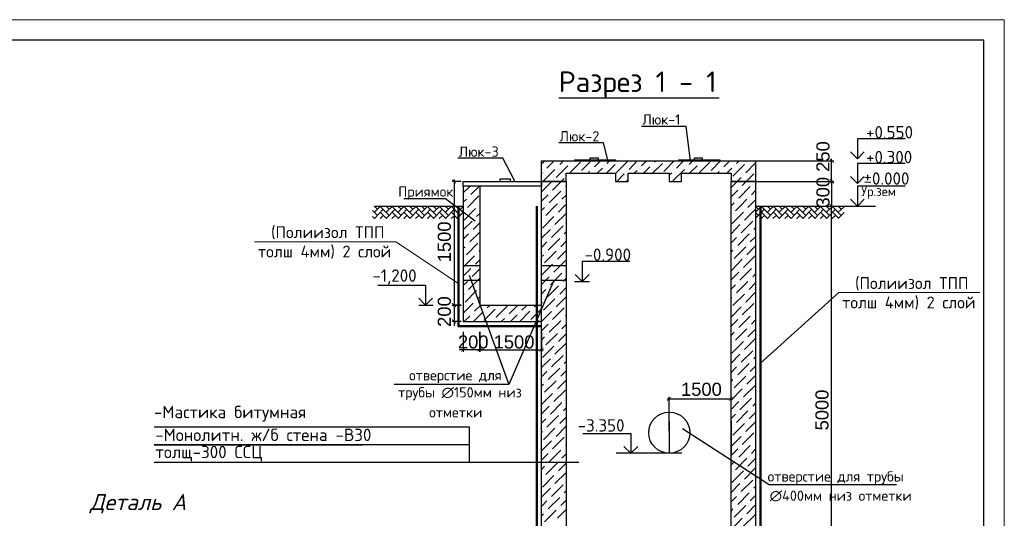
# Model space of a CAD drawing. Header units: millimetres. Extents: x -2765404 to 11272, y -239948 to 1313256.
# Tile 69 of 85: x -103451 to -79543, y -66737 to -54631. Entities that reach past the tile are written whole.
import ezdxf

# ---------------------------------------------------------------- set-up
doc = ezdxf.new("R2010")
doc.units = ezdxf.units.MM
for name, color, linetype in [('PDF _0', 7, 'Continuous'), ('PDF _PDF _0', 7, 'Continuous'), ('PDF _pipy', 7, 'Continuous'), ('PDF _SHTAMP', 7, 'Continuous'), ('PDF _все', 7, 'Continuous'), ('PDF _размер', 7, 'Continuous'), ('PDF _Текст', 7, 'Continuous'), ('PDF _ЭМ', 7, 'Continuous')]:
    doc.layers.add(name, color=color, linetype=linetype)
doc.styles.add('PDF Arial', font='arial.ttf')
doc.styles.add('PDF ISOCPEUR', font='isocpeur.ttf')
doc.styles.add('PDF ISOCPEUR Italic', font='isocpeui.ttf')

msp = doc.modelspace()

# ---------------------------------------------------------------- linework, layer by layer
at = {"layer": 'PDF _0', "lineweight": 25}
for points in [[(-90362.5, -56523.9), (-87914.7, -56523.9), (-86466.1, -56523.9)], [(-85581.7, -58058.5), (-83683.7, -58058.5)], [(-83736.2, -58608.3), (-83736.2, -58010.7)], [(-85619.9, -58560.5), (-83683.7, -58560.5)], [(-84204.8, -59158.1), (-83683.7, -59158.1)], [(-83736.2, -69207.5), (-83736.2, -59110.3)], [(-89874.9, -65382.8), (-92528.3, -65382.8), (-92528.3, -64517.5)], [(-92528.3, -65382.8), (-100182.5, -65382.8)]]:
    msp.add_lwpolyline(points, dxfattribs=at)
at = {"layer": 'PDF _0', "lineweight": 30}
for points in [[(-90783.3, -58560.5), (-90783.3, -58058.5), (-85581.7, -58058.5), (-85581.7, -58560.5)], [(-90783.3, -69159.7), (-90783.3, -58560.5), (-90180.9, -58560.5), (-90180.9, -68858.5)], [(-90180.9, -58560.5), (-90180.9, -58359.7), (-88980.9, -58359.7), (-88980.9, -58560.5), (-88679.7, -58560.5), (-88679.7, -58359.7), (-87680.5, -58359.7), (-87680.5, -58560.5), (-87379.3, -58560.5), (-87379.3, -58359.7), (-86179.3, -58359.7), (-86179.3, -58560.5)], [(-86179.3, -68858.5), (-86179.3, -58560.5), (-85581.7, -58560.5), (-85581.7, -69159.7)]]:
    msp.add_lwpolyline(points, dxfattribs=at)
at = {"layer": 'PDF _0', "color": 1, "lineweight": 30}
for points in [[(-89980.1, -58034.6), (-89980.1, -58058.5)], [(-87451, -58034.6), (-87451, -58058.5)]]:
    msp.add_lwpolyline(points, dxfattribs=at)
for points in [[(-88980.9, -58058.5), (-88980.9, -58034.6)], [(-86447, -58058.5), (-86447, -58034.6)]]:
    msp.add_lwpolyline(points, close=True, dxfattribs=at)
at = {"layer": 'PDF _0', "transparency": 33554559}
for points in [[(-83678.9, -58101.5), (-83788.8, -58015.5), (-83779.3, -58005.9)], [(-83688.4, -58115.9), (-83678.9, -58101.5), (-83788.8, -58015.5)], [(-92848.6, -58603.5), (-92958.6, -58512.7), (-92949, -58503.1)], [(-92858.2, -58613.1), (-92848.6, -58603.5), (-92958.6, -58512.7)], [(-83779.3, -58503.1), (-83788.8, -58512.7), (-83678.9, -58603.5)], [(-83678.9, -58603.5), (-83788.8, -58512.7), (-83779.3, -58503.1)], [(-83788.8, -58512.7), (-83678.9, -58603.5), (-83688.4, -58613.1)], [(-83688.4, -58613.1), (-83678.9, -58603.5), (-83788.8, -58512.7)], [(-83678.9, -59205.9), (-83788.8, -59115.1), (-83779.3, -59105.5)], [(-83779.3, -59105.5), (-83788.8, -59115.1), (-83678.9, -59205.9)], [(-83688.4, -59215.5), (-83678.9, -59205.9), (-83788.8, -59115.1)], [(-83788.8, -59115.1), (-83678.9, -59205.9), (-83688.4, -59215.5)], [(-92949, -61505.5), (-92958.6, -61515.1), (-92848.6, -61605.9)], [(-92949, -61505.5), (-92958.6, -61515.1), (-92848.6, -61605.9)], [(-92958.6, -61515.1), (-92848.6, -61605.9), (-92858.2, -61615.5)], [(-92958.6, -61515.1), (-92848.6, -61605.9), (-92858.2, -61615.5)], [(-92848.6, -62002.7), (-92958.6, -61911.9), (-92949, -61902.3)], [(-92858.2, -62012.3), (-92848.6, -62002.7), (-92958.6, -61911.9)], [(-92738.6, -62686.4), (-92724.3, -62696), (-92638.2, -62586)], [(-92724.3, -62696), (-92638.2, -62586), (-92623.9, -62595.6)], [(-92236.6, -62586), (-92327.5, -62696), (-92337, -62686.4)], [(-92236.6, -62586), (-92327.5, -62696), (-92337, -62686.4)], [(-92227.1, -62595.6), (-92236.6, -62586), (-92327.5, -62696)], [(-92227.1, -62595.6), (-92236.6, -62586), (-92327.5, -62696)], [(-90835.8, -62686.4), (-90826.3, -62696), (-90735.4, -62586)], [(-90826.3, -62696), (-90735.4, -62586), (-90725.9, -62595.6)], [(-87637.4, -63786), (-87723.5, -63896), (-87737.8, -63886.4)], [(-87627.9, -63795.6), (-87637.4, -63786), (-87723.5, -63896)], [(-86236.6, -63886.4), (-86227.1, -63896), (-86136.2, -63786)], [(-86227.1, -63896), (-86136.2, -63786), (-86126.7, -63795.6)]]:
    msp.add_solid(points, dxfattribs=at)
at = {"layer": 'PDF _PDF _0', "color": 4, "lineweight": 50}
for points in [[(-92796, -59158.1), (-92796, -62074.5), (-90783.3, -62074.5)], [(-91495.6, -69757.3), (-91495.6, -69045), (-90893.2, -69045), (-90893.2, -59158.1)], [(-84869.3, -69757.3), (-84869.3, -69045), (-85466.9, -69045), (-85466.9, -59158.1)]]:
    msp.add_lwpolyline(points, dxfattribs=at)
at = {"layer": 'PDF _PDF _0', "color": 1, "lineweight": 18}
for points in [[(-97749, -60023.5), (-94316.3, -60023.5)], [(-83564.1, -61252.1), (-80136.2, -61252.1)]]:
    msp.add_lwpolyline(points, dxfattribs=at)
at = {"layer": 'PDF _PDF _0', "color": 1, "lineweight": 9}
for points in [[(-92796, -61037), (-94316.3, -60023.5)], [(-85466.9, -62968.5), (-83564.1, -61252.1)]]:
    msp.add_lwpolyline(points, dxfattribs=at)
at = {"layer": 'PDF _pipy', "lineweight": 25}
for points in [[(-87159.4, -58058.5), (-87264.5, -57221.9), (-88349.8, -57221.9)], [(-89172.1, -58034.6), (-89277.3, -57623.5), (-90362.5, -57623.5)], [(-91428.7, -58550.9), (-91720.3, -57996.4), (-92810.3, -57996.4)]]:
    msp.add_lwpolyline(points, dxfattribs=at)
at = {"layer": 'PDF _SHTAMP', "lineweight": 25}
for points in [[(-81948.2, -57523.1), (-83109.9, -57523.1), (-83109.9, -58005.9), (-83277.3, -57838.6)], [(-83109.9, -58005.9), (-82942.6, -57838.6)], [(-81948.2, -58125.4), (-83109.9, -58125.4), (-83109.9, -58608.3), (-83277.3, -58441)], [(-83109.9, -58608.3), (-82942.6, -58441)], [(-81948.2, -58675.2), (-83109.9, -58675.2), (-83109.9, -59158.1), (-83277.3, -58990.8)], [(-83109.9, -59158.1), (-82942.6, -58990.8)], [(-94765.7, -59382.8), (-94885.2, -59263.3)], [(-94765.7, -59234.6), (-94842.2, -59158.1)], [(-94837.4, -59162.9), (-94832.7, -59158.1)], [(-94837.4, -59306.3), (-94689.2, -59158.1)], [(-94837.4, -59454.5), (-94622.3, -59234.6)], [(-94478.9, -59382.8), (-94694, -59162.9)], [(-94478.9, -59234.6), (-94555.4, -59158.1)], [(-94550.6, -59162.9), (-94545.8, -59158.1)], [(-94550.6, -59306.3), (-94402.4, -59158.1)], [(-94550.6, -59454.5), (-94335.4, -59234.6)], [(-94192, -59382.8), (-94407.2, -59162.9)], [(-94192, -59234.6), (-94268.5, -59158.1)], [(-94263.7, -59162.9), (-94259, -59158.1)], [(-94263.7, -59306.3), (-94115.5, -59158.1)], [(-94263.7, -59454.5), (-94048.6, -59234.6)], [(-93905.2, -59382.8), (-94120.3, -59162.9)], [(-93905.2, -59234.6), (-93981.7, -59158.1)], [(-93976.9, -59162.9), (-93967.3, -59158.1)], [(-93976.9, -59306.3), (-93823.9, -59158.1)], [(-93976.9, -59454.5), (-93761.7, -59234.6)], [(-93618.3, -59382.8), (-93833.5, -59162.9)], [(-93618.3, -59234.6), (-93694.8, -59158.1)], [(-93690, -59162.9), (-93680.5, -59158.1)], [(-93690, -59306.3), (-93537, -59158.1)], [(-93690, -59454.5), (-93474.9, -59234.6)], [(-93326.7, -59382.8), (-93546.6, -59162.9)], [(-93326.7, -59234.6), (-93408, -59158.1)], [(-93403.2, -59162.9), (-93393.6, -59158.1)], [(-93403.2, -59306.3), (-93250.2, -59158.1)], [(-93403.2, -59454.5), (-93183.3, -59234.6)], [(-93039.8, -59382.8), (-93255, -59162.9)], [(-93039.8, -59234.6), (-93121.1, -59158.1)], [(-93111.5, -59162.9), (-93106.8, -59158.1)], [(-93111.5, -59306.3), (-92963.3, -59158.1)], [(-93111.5, -59454.5), (-92896.4, -59234.6)], [(-92753, -59382.8), (-92968.1, -59162.9)], [(-92753, -59234.6), (-92834.3, -59158.1)], [(-92824.7, -59162.9), (-92819.9, -59158.1)], [(-92824.7, -59306.3), (-92690.8, -59172.5)], [(-85581.7, -59158.1), (-82674.9, -59158.1)], [(-85581.7, -59162.9), (-85576.9, -59158.1)], [(-85581.7, -59306.3), (-85433.5, -59158.1)], [(-85509.9, -59234.6), (-85581.7, -59167.7)], [(-85581.7, -59449.7), (-85366.5, -59234.6)], [(-85223.1, -59382.8), (-85438.2, -59162.9)], [(-85223.1, -59234.6), (-85299.6, -59158.1)], [(-85294.8, -59162.9), (-85290, -59158.1)], [(-85294.8, -59306.3), (-85146.6, -59158.1)], [(-85294.8, -59454.5), (-85079.7, -59234.6)], [(-84936.2, -59382.8), (-85151.4, -59162.9)], [(-84936.2, -59234.6), (-85012.7, -59158.1)], [(-85008, -59162.9), (-85003.2, -59158.1)], [(-85008, -59306.3), (-84859.7, -59158.1)], [(-85008, -59454.5), (-84792.8, -59234.6)], [(-84649.4, -59382.8), (-84864.5, -59162.9)], [(-84649.4, -59234.6), (-84725.9, -59158.1)], [(-84721.1, -59162.9), (-84716.3, -59158.1)], [(-84721.1, -59306.3), (-84572.9, -59158.1)], [(-84721.1, -59454.5), (-84506, -59234.6)], [(-84362.5, -59382.8), (-84577.7, -59162.9)], [(-84362.5, -59234.6), (-84439, -59158.1)], [(-84434.3, -59162.9), (-84429.5, -59158.1)], [(-84434.3, -59306.3), (-84286, -59158.1)], [(-84434.3, -59454.5), (-84219.1, -59234.6)], [(-84075.7, -59382.8), (-84290.8, -59162.9)], [(-84075.7, -59234.6), (-84152.2, -59158.1)], [(-84147.4, -59162.9), (-84142.6, -59158.1)], [(-84147.4, -59306.3), (-83994.4, -59158.1)], [(-84147.4, -59454.5), (-83932.3, -59234.6)], [(-83788.8, -59382.8), (-84004, -59162.9)], [(-83788.8, -59234.6), (-83865.3, -59158.1)], [(-83860.5, -59162.9), (-83851, -59158.1)], [(-83860.5, -59306.3), (-83707.6, -59158.1)], [(-83860.5, -59454.5), (-83645.4, -59234.6)], [(-83502, -59382.8), (-83717.1, -59162.9)], [(-83502, -59234.6), (-83578.5, -59158.1)], [(-83573.7, -59162.9), (-83564.1, -59158.1)], [(-83573.7, -59306.3), (-83435, -59172.5)], [(-94832.7, -59459.3), (-94885.2, -59406.7)], [(-94698.8, -59459.3), (-94622.3, -59382.8)], [(-94545.8, -59459.3), (-94694, -59306.3)], [(-94689.2, -59459.3), (-94694, -59454.5)], [(-94411.9, -59459.3), (-94335.4, -59382.8)], [(-94254.2, -59459.3), (-94407.2, -59306.3)], [(-94397.6, -59459.3), (-94407.2, -59454.5)], [(-94125.1, -59459.3), (-94048.6, -59382.8)], [(-93967.3, -59459.3), (-94120.3, -59306.3)], [(-94110.7, -59459.3), (-94120.3, -59454.5)], [(-93838.2, -59459.3), (-93761.7, -59382.8)], [(-93680.5, -59459.3), (-93833.5, -59306.3)], [(-93823.9, -59459.3), (-93833.5, -59454.5)], [(-93551.4, -59459.3), (-93474.9, -59382.8)], [(-93393.6, -59459.3), (-93546.6, -59306.3)], [(-93537, -59459.3), (-93546.6, -59454.5)], [(-93264.5, -59459.3), (-93183.3, -59382.8)], [(-93106.8, -59459.3), (-93255, -59306.3)], [(-93250.2, -59459.3), (-93255, -59454.5)], [(-92977.7, -59459.3), (-92896.4, -59382.8)], [(-92819.9, -59459.3), (-92968.1, -59306.3)], [(-92963.3, -59459.3), (-92968.1, -59454.5)], [(-92824.7, -59454.5), (-92690.8, -59315.9)], [(-85509.9, -59382.8), (-85581.7, -59311.1)], [(-85576.9, -59459.3), (-85581.7, -59454.5)], [(-85447.8, -59459.3), (-85366.5, -59382.8)], [(-85290, -59459.3), (-85438.2, -59306.3)], [(-85433.5, -59459.3), (-85438.2, -59454.5)], [(-85160.9, -59459.3), (-85079.7, -59382.8)], [(-85003.2, -59459.3), (-85151.4, -59306.3)], [(-85146.6, -59459.3), (-85151.4, -59454.5)], [(-84869.3, -59459.3), (-84792.8, -59382.8)], [(-84716.3, -59459.3), (-84864.5, -59306.3)], [(-84859.7, -59459.3), (-84864.5, -59454.5)], [(-84582.5, -59459.3), (-84506, -59382.8)], [(-84429.5, -59459.3), (-84577.7, -59306.3)], [(-84572.9, -59459.3), (-84577.7, -59454.5)], [(-84295.6, -59459.3), (-84219.1, -59382.8)], [(-84137.8, -59459.3), (-84290.8, -59306.3)], [(-84281.3, -59459.3), (-84290.8, -59454.5)], [(-84008.8, -59459.3), (-83932.3, -59382.8)], [(-83851, -59459.3), (-84004, -59306.3)], [(-83994.4, -59459.3), (-84004, -59454.5)], [(-83721.9, -59459.3), (-83645.4, -59382.8)], [(-83564.1, -59459.3), (-83717.1, -59306.3)], [(-83707.6, -59459.3), (-83717.1, -59454.5)], [(-83573.7, -59454.5), (-83435, -59315.9)], [(-88631.9, -60501.5), (-89793.6, -60501.5), (-89793.6, -60984.4), (-89626.3, -60817.1)], [(-89793.6, -60984.4), (-89960.9, -60817.1)], [(-94756.2, -61080), (-93594.4, -61080), (-93594.4, -61562.9), (-93427.1, -61395.6)], [(-93594.4, -61562.9), (-93761.7, -61395.6)], [(-100182.5, -64517.5), (-92528.3, -64517.5)], [(-92528.3, -64952.5), (-100182.5, -64952.5), (-95124.3, -64952.5)]]:
    msp.add_lwpolyline(points, dxfattribs=at)
at = {"layer": 'PDF _SHTAMP', "lineweight": 30}
for points in [[(-85581.7, -58058.5), (-85581.7, -58560.5), (-86179.3, -58560.5)], [(-90180.9, -58560.5), (-90783.3, -58560.5), (-90180.9, -58560.5), (-90180.9, -58359.7)], [(-90180.9, -60458.5), (-90180.9, -68858.5), (-89879.7, -69159.7), (-86480.5, -69159.7), (-86179.3, -68858.5), (-86179.3, -60458.5)], [(-92279.7, -60606.7), (-92681.3, -60606.7)], [(-90180.9, -60606.7), (-90783.3, -60606.7)], [(-92279.7, -60960.5), (-92681.3, -60960.5)], [(-90180.9, -60960.5), (-90783.3, -60960.5)]]:
    msp.add_lwpolyline(points, dxfattribs=at)
at = {"layer": 'PDF _SHTAMP', "color": 1, "lineweight": 30}
msp.add_lwpolyline([(-92681.3, -58560.5), (-90783.3, -58560.5), (-90783.3, -58675.2), (-92681.3, -58675.2)], close=True, dxfattribs=at)
for points in [[(-92279.7, -60606.7), (-92681.3, -60606.7)], [(-90180.9, -60606.7), (-90783.3, -60606.7)], [(-92279.7, -60960.5), (-92681.3, -60960.5)], [(-90180.9, -60960.5), (-90783.3, -60960.5)]]:
    msp.add_lwpolyline(points, dxfattribs=at)
at = {"layer": 'PDF _SHTAMP', "color": 1, "lineweight": 25}
for points in [[(-89774.5, -64675.2), (-88612.7, -64675.2), (-88612.7, -65158.1), (-88445.4, -64990.8)], [(-88612.7, -65158.1), (-88780.1, -64990.8)], [(-87369.7, -65158.1), (-88966.5, -65158.1)]]:
    msp.add_lwpolyline(points, dxfattribs=at)
at = {"layer": 'PDF _все', "color": 1, "lineweight": 30}
for points in [[(-89980.1, -58034.6), (-88980.9, -58034.6)], [(-87451, -58034.6), (-86447, -58034.6)]]:
    msp.add_lwpolyline(points, dxfattribs=at)
at = {"layer": 'PDF _все', "lineweight": 30}
for points in [[(-89597.6, -58034.6), (-89597.6, -57982), (-89406.4, -57982), (-89406.4, -58034.6)], [(-87063.7, -58034.6), (-87063.7, -57982), (-86877.3, -57982), (-86877.3, -58034.6)], [(-91787.2, -58555.7), (-91787.2, -58493.6), (-91543.4, -58493.6), (-91543.4, -58550.9)], [(-92681.3, -58675.2), (-92681.3, -61959.7), (-90783.3, -61959.7)], [(-92279.7, -58675.2), (-92279.7, -61558.1), (-90783.3, -61558.1)]]:
    msp.add_lwpolyline(points, dxfattribs=at)
at = {"layer": 'PDF _все', "lineweight": 25}
for points in [[(-92729.1, -58560.5), (-92953.8, -58560.5)], [(-92901.2, -58507.9), (-92901.2, -61610.7)], [(-83736.2, -58507.9), (-83736.2, -59210.7)], [(-83683.7, -58560.5), (-83683.7, -58560.5)], [(-92389.6, -59526.2), (-93111.5, -58981.2), (-94125.1, -58981.2)], [(-94847, -59158.1), (-92681.3, -59158.1)], [(-83683.7, -59158.1), (-83683.7, -59158.1)], [(-89980.1, -60989.2), (-89611.9, -60989.2)], [(-93757, -61558.1), (-93412.7, -61558.1)], [(-92901.2, -61457.7), (-92901.2, -61558.1), (-92901.2, -61959.7), (-92901.2, -62060.1)], [(-92729.1, -61959.7), (-92953.8, -61959.7)], [(-92681.3, -62213.1), (-92681.3, -62691.2)], [(-90783.3, -62213.1), (-90783.3, -62691.2)], [(-92179.3, -62643.4), (-92279.7, -62643.4), (-92681.3, -62643.4), (-92781.7, -62643.4)], [(-92332.3, -62643.4), (-90730.7, -62643.4)], [(-87680.5, -64608.3), (-87680.5, -63790.8)], [(-86179.3, -64608.3), (-86179.3, -63790.8)], [(-87733.1, -63838.6), (-86131.5, -63838.6)], [(-90180.9, -64378.8), (-90180.9, -65158.1)], [(-86179.3, -64378.8), (-86179.3, -65158.1)]]:
    msp.add_lwpolyline(points, dxfattribs=at)
at = {"layer": 'PDF _все', "color": 1, "lineweight": 25}
for points in [[(-90482.1, -60960.5), (-91576.9, -63489.6), (-94359.4, -63489.6)], [(-92533.1, -60831.4), (-91576.9, -63489.6)], [(-87680.5, -64378.8), (-87680.5, -65158.1)], [(-87355.4, -64560.5), (-85251.8, -65918.3), (-82163.3, -65918.3)]]:
    msp.add_lwpolyline(points, dxfattribs=at)
at = {"layer": 'PDF _все', "lineweight": 25}
for points in [[(-92953.8, -61558.1), (-92729.1, -61558.1)], [(-92279.7, -62691.2), (-92279.7, -62213.1)]]:
    msp.add_lwpolyline(points, close=True, dxfattribs=at)
at = {"layer": 'PDF _все', "color": 1, "lineweight": 30}
msp.add_circle((-87678.1, -64658.5), 499.6, dxfattribs=at)
at = {"layer": 'PDF _размер', "lineweight": 18}
for points in [[(-90783.3, -58139.8), (-90697.2, -58058.5)], [(-90649.4, -58235.4), (-90472.5, -58058.5)], [(-90338.6, -58149.4), (-90247.8, -58058.5)], [(-90099.6, -58359.7), (-89836.6, -58092)], [(-90032.7, -58068.1), (-90023.1, -58058.5)], [(-89808, -58292.8), (-89573.7, -58058.5)], [(-89497.2, -58206.7), (-89349, -58058.5)], [(-89191.2, -58120.7), (-89129.1, -58058.5)], [(-88966.5, -58345.4), (-88684.5, -58068.1)], [(-88937.8, -58092), (-88937.8, -58092)], [(-88655.8, -58264.1), (-88455, -58058.5)], [(-88349.8, -58178), (-88230.3, -58058.5)], [(-88039, -58092), (-88005.6, -58058.5)], [(-87814.3, -58316.7), (-87556.2, -58058.5)], [(-87785.6, -58068.1), (-87785.6, -58068.1)], [(-87503.6, -58235.4), (-87331.5, -58058.5)], [(-87197.6, -58149.4), (-87106.8, -58058.5)], [(-86958.6, -58359.7), (-86690.8, -58092)], [(-86886.8, -58068.1), (-86882.1, -58058.5)], [(-86662.1, -58292.8), (-86432.7, -58058.5)], [(-86356.2, -58206.7), (-86208, -58058.5)], [(-86045.4, -58120.7), (-85983.3, -58058.5)], [(-85792, -58092), (-85792, -58092)], [(-90735.4, -58541.4), (-90453.4, -58264.1)], [(-90706.8, -58292.8), (-90706.8, -58292.8)], [(-90424.7, -58460.1), (-90142.6, -58178)], [(-90396, -58206.7), (-90396, -58206.7)], [(-90090, -58120.7), (-90090, -58120.7)], [(-89650.2, -58359.7), (-89611.9, -58316.7)], [(-89554.6, -58264.1), (-89554.6, -58264.1)], [(-89425.5, -58359.7), (-89301.2, -58235.4)], [(-89243.8, -58178), (-89243.8, -58178)], [(-89200.8, -58359.7), (-88995.2, -58149.4)], [(-88713.1, -58316.7), (-88713.1, -58316.7)], [(-88526.7, -58359.7), (-88459.7, -58292.8)], [(-88402.4, -58235.4), (-88402.4, -58235.4)], [(-88302, -58359.7), (-88153.8, -58206.7)], [(-88096.4, -58149.4), (-88096.4, -58149.4)], [(-88082.1, -58359.7), (-87843, -58120.7)], [(-87589.6, -58541.4), (-87307.6, -58264.1)], [(-87560.9, -58292.8), (-87560.9, -58292.8)], [(-87255, -58206.7), (-87255, -58206.7)], [(-87183.3, -58359.7), (-87001.6, -58178)], [(-86944.2, -58120.7), (-86944.2, -58120.7)], [(-86509.2, -58359.7), (-86466.1, -58316.7)], [(-86413.5, -58264.1), (-86413.5, -58264.1)], [(-86284.5, -58359.7), (-86160.1, -58235.4)], [(-86131.5, -58431.4), (-85849.4, -58149.4)], [(-86102.8, -58178), (-86102.8, -58178)], [(-85820.7, -58345.4), (-85581.7, -58106.3)], [(-90783.3, -58364.5), (-90759.4, -58345.4)], [(-90783.3, -58813.9), (-90534.7, -58570.1)], [(-90510.7, -58766.1), (-90228.7, -58488.8)], [(-90482.1, -58512.7), (-90482.1, -58512.7)], [(-89865.3, -58345.4), (-89865.3, -58345.4)], [(-88952.2, -58560.5), (-88770.5, -58374.1)], [(-88727.5, -58560.5), (-88679.7, -58512.7)], [(-87680.5, -58407.5), (-87618.3, -58345.4)], [(-86719.5, -58345.4), (-86719.5, -58345.4)], [(-86179.3, -58703.9), (-85935.4, -58460.1)], [(-85906.8, -58656.1), (-85624.7, -58374.1)], [(-85878.1, -58402.7), (-85878.1, -58402.7)], [(-85596, -58570.1), (-85581.7, -58555.7)], [(-92681.3, -58837.8), (-92523.5, -58680)], [(-92494.8, -58876), (-92289.2, -58675.2)], [(-90592, -59076.8), (-90309.9, -58794.8)], [(-90257.4, -58737.4), (-90257.4, -58737.4)], [(-90200, -58684.8), (-90180.9, -58665.7)], [(-86179.3, -58928.6), (-86016.7, -58766.1)], [(-85992.8, -58962.1), (-85710.7, -58684.8)], [(-85964.1, -58713.5), (-85964.1, -58713.5)], [(-85682.1, -58880.8), (-85581.7, -58780.4)], [(-85653.4, -58627.4), (-85653.4, -58627.4)], [(-92681.3, -59062.5), (-92604.8, -58990.8)], [(-92580.9, -59186.8), (-92298.8, -58904.7)], [(-92552.2, -58933.4), (-92552.2, -58933.4)], [(-90783.3, -59038.6), (-90620.7, -58880.8)], [(-90563.3, -58823.5), (-90563.3, -58823.5)], [(-90338.6, -59048.2), (-90338.6, -59048.2)], [(-90286, -58990.8), (-90180.9, -58890.4)], [(-86074.1, -59272.9), (-85959.4, -59158.1), (-85792, -58990.8)], [(-86045.4, -59019.5), (-86045.4, -59019.5)], [(-85768.1, -59186.8), (-85734.6, -59158.1), (-85581.7, -59005.1)], [(-85739.4, -58938.2), (-85739.4, -58938.2)], [(-92662.1, -59497.6), (-92384.8, -59215.5)], [(-92633.5, -59244.2), (-92633.5, -59244.2)], [(-92327.5, -59158.1), (-92327.5, -59158.1)], [(-90783.3, -59263.3), (-90706.8, -59186.8)], [(-90678.1, -59382.8), (-90453.4, -59158.1), (-90396, -59105.5)], [(-90649.4, -59134.2), (-90649.4, -59134.2)], [(-90367.3, -59301.5), (-90228.7, -59158.1), (-90180.9, -59115.1)], [(-86179.3, -59153.3), (-86102.8, -59076.8)], [(-85849.4, -59497.6), (-85581.7, -59229.8)], [(-85820.7, -59244.2), (-85820.7, -59244.2)], [(-92681.3, -59736.6), (-92466.1, -59521.5)], [(-92408.8, -59468.9), (-92408.8, -59468.9)], [(-92356.2, -59411.5), (-92279.7, -59339.8)], [(-90759.4, -59693.6), (-90482.1, -59411.5)], [(-90735.4, -59440.2), (-90735.4, -59440.2)], [(-90453.4, -59607.5), (-90180.9, -59339.8)], [(-90424.7, -59358.9), (-90424.7, -59358.9)], [(-86160.1, -59583.6), (-85878.1, -59301.5)], [(-86131.5, -59330.2), (-86131.5, -59330.2)], [(-85935.4, -59803.5), (-85653.4, -59526.2)], [(-85596, -59468.9), (-85596, -59468.9)], [(-92437.4, -59722.3), (-92279.7, -59564.5)], [(-90783.3, -59937.4), (-90563.3, -59722.3)], [(-90534.7, -59918.3), (-90257.4, -59636.2)], [(-90510.7, -59664.9), (-90510.7, -59664.9)], [(-90200, -59583.6), (-90200, -59583.6)], [(-86179.3, -59827.4), (-85964.1, -59607.5)], [(-85906.8, -59554.9), (-85906.8, -59554.9)], [(-85624.7, -59722.3), (-85581.7, -59679.2)], [(-92681.3, -59961.3), (-92552.2, -59832.2)], [(-92523.5, -60028.2), (-92279.7, -59789.2)], [(-92494.8, -59774.8), (-92494.8, -59774.8)], [(-90620.7, -60229), (-90338.6, -59947)], [(-90592, -59975.6), (-90592, -59975.6)], [(-90286, -59889.6), (-90286, -59889.6)], [(-90228.7, -59832.2), (-90180.9, -59784.4)], [(-86179.3, -60052.1), (-86045.4, -59918.3)], [(-86016.7, -60114.3), (-85739.4, -59832.2)], [(-85992.8, -59860.9), (-85992.8, -59860.9)], [(-85710.7, -60028.2), (-85581.7, -59899.2)], [(-85682.1, -59779.6), (-85682.1, -59779.6)], [(-92681.3, -60186), (-92633.5, -60143)], [(-92604.8, -60339), (-92327.5, -60056.9)], [(-92580.9, -60085.6), (-92580.9, -60085.6)], [(-92298.8, -60252.9), (-92279.7, -60233.8)], [(-90783.3, -60162.1), (-90649.4, -60028.2)], [(-90396, -60449), (-90180.9, -60233.8)], [(-90367.3, -60200.3), (-90367.3, -60200.3)], [(-90309.9, -60143), (-90180.9, -60009.1)], [(-86179.3, -60276.8), (-86131.5, -60229)], [(-86102.8, -60425), (-85820.7, -60143)], [(-86074.1, -60171.7), (-86074.1, -60171.7)], [(-85792, -60339), (-85581.7, -60123.9)], [(-85768.1, -60085.6), (-85768.1, -60085.6)], [(-92681.3, -60635.4), (-92408.8, -60367.7)], [(-92662.1, -60391.6), (-92662.1, -60391.6)], [(-92384.8, -60563.7), (-92279.7, -60458.5)], [(-92356.2, -60310.3), (-92356.2, -60310.3)], [(-90783.3, -60386.8), (-90735.4, -60339)], [(-90706.8, -60535), (-90424.7, -60252.9)], [(-90678.1, -60281.6), (-90678.1, -60281.6)], [(-90482.1, -60759.7), (-90200, -60477.6)], [(-86179.3, -60726.2), (-85906.8, -60449)], [(-86160.1, -60477.6), (-86160.1, -60477.6)], [(-85878.1, -60649.7), (-85596, -60367.7)], [(-85849.4, -60396.4), (-85849.4, -60396.4)], [(-92681.3, -60860.1), (-92494.8, -60673.7)], [(-92466.1, -60869.7), (-92279.7, -60683.2)], [(-92437.4, -60616.3), (-92437.4, -60616.3)], [(-90783.3, -60836.2), (-90510.7, -60563.7)], [(-90759.4, -60592.4), (-90759.4, -60592.4)], [(-90453.4, -60506.3), (-90453.4, -60506.3)], [(-85964.1, -60955.7), (-85682.1, -60673.7)], [(-85935.4, -60702.3), (-85935.4, -60702.3)], [(-85624.7, -60621.1), (-85624.7, -60621.1)], [(-92552.2, -61180.4), (-92279.7, -60907.9)], [(-92523.5, -60927), (-92523.5, -60927)], [(-90783.3, -61060.9), (-90592, -60874.5)], [(-90563.3, -61070.5), (-90286, -60788.4)], [(-90534.7, -60817.1), (-90534.7, -60817.1)], [(-90257.4, -60984.4), (-90180.9, -60907.9)], [(-90228.7, -60731), (-90228.7, -60731)], [(-86179.3, -60950.9), (-85992.8, -60759.7)], [(-85710.7, -60927), (-85710.7, -60927)], [(-85653.4, -60874.5), (-85581.7, -60798)], [(-92681.3, -61084.8), (-92580.9, -60984.4)], [(-92298.8, -61151.7), (-92298.8, -61151.7)], [(-90783.3, -61285.6), (-90678.1, -61180.4)], [(-90649.4, -61376.4), (-90367.3, -61094.4)], [(-90620.7, -61123.1), (-90620.7, -61123.1)], [(-90338.6, -61295.2), (-90180.9, -61132.6)], [(-90309.9, -61041.8), (-90309.9, -61041.8)], [(-86179.3, -61175.6), (-86074.1, -61070.5)], [(-86045.4, -61266.5), (-85768.1, -60984.4)], [(-86016.7, -61013.1), (-86016.7, -61013.1)], [(-85739.4, -61180.4), (-85581.7, -61022.7)], [(-92681.3, -61309.5), (-92662.1, -61290.4)], [(-92633.5, -61486.4), (-92356.2, -61209.1)], [(-92604.8, -61237.8), (-92604.8, -61237.8)], [(-92327.5, -61405.1), (-92279.7, -61357.3)], [(-90735.4, -61687.2), (-90453.4, -61405.1)], [(-90706.8, -61433.8), (-90706.8, -61433.8)], [(-90424.7, -61601.1), (-90180.9, -61357.3)], [(-90396, -61347.8), (-90396, -61347.8)], [(-86179.3, -61400.3), (-86160.1, -61376.4)], [(-86131.5, -61572.5), (-85849.4, -61295.2)], [(-86102.8, -61319.1), (-86102.8, -61319.1)], [(-85820.7, -61491.2), (-85581.7, -61247.4)], [(-85792, -61237.8), (-85792, -61237.8)], [(-92681.3, -61758.9), (-92437.4, -61515.1)], [(-92408.8, -61711.1), (-92255.8, -61558.1)], [(-92384.8, -61457.7), (-92384.8, -61457.7)], [(-92184.1, -61935.8), (-91906.8, -61658.5)], [(-92102.8, -61629.8), (-92031.1, -61558.1)], [(-91878.1, -61854.5), (-91596, -61572.5)], [(-91849.4, -61601.1), (-91849.4, -61601.1)], [(-91567.3, -61768.5), (-91357, -61558.1)], [(-91261.3, -61682.4), (-91132.3, -61558.1)], [(-91036.6, -61907.1), (-90783.3, -61653.7)], [(-91008, -61658.5), (-91008, -61658.5)], [(-90950.6, -61601.1), (-90907.6, -61558.1)], [(-90783.3, -61510.3), (-90759.4, -61491.2)], [(-90510.7, -61911.9), (-90228.7, -61629.8)], [(-90482.1, -61658.5), (-90482.1, -61658.5)], [(-86179.3, -61849.7), (-85935.4, -61601.1)], [(-85906.8, -61797.2), (-85624.7, -61519.9)], [(-85878.1, -61543.8), (-85878.1, -61543.8)], [(-92657.4, -61959.7), (-92523.5, -61825.8)], [(-92466.1, -61768.5), (-92466.1, -61768.5)], [(-92432.7, -61959.7), (-92212.7, -61739.8)], [(-92160.1, -61682.4), (-92160.1, -61682.4)], [(-91935.4, -61907.1), (-91935.4, -61907.1)], [(-91758.6, -61959.7), (-91682.1, -61883.2)], [(-91624.7, -61825.8), (-91624.7, -61825.8)], [(-91533.9, -61959.7), (-91371.3, -61797.2)], [(-91313.9, -61739.8), (-91313.9, -61739.8)], [(-91309.2, -61959.7), (-91065.3, -61711.1)], [(-90783.3, -61959.7), (-90534.7, -61715.9)], [(-90783.3, -61883.2), (-90783.3, -61883.2)], [(-90257.4, -61883.2), (-90257.4, -61883.2)], [(-90200, -61825.8), (-90180.9, -61806.7)], [(-86179.3, -62074.5), (-86016.7, -61911.9)], [(-85992.8, -62107.9), (-85710.7, -61825.8)], [(-85964.1, -61854.5), (-85964.1, -61854.5)], [(-85653.4, -61768.5), (-85653.4, -61768.5)], [(-85596, -61715.9), (-85581.7, -61696.8)], [(-90859.7, -61959.7), (-90840.6, -61935.8)], [(-90783.3, -62184.4), (-90620.7, -62021.9)], [(-90592, -62217.9), (-90309.9, -61940.6)], [(-90563.3, -61964.5), (-90563.3, -61964.5)], [(-90286, -62136.6), (-90180.9, -62031.4)], [(-86074.1, -62413.9), (-85792, -62136.6)], [(-85768.1, -62332.6), (-85581.7, -62146.2)], [(-85739.4, -62079.2), (-85739.4, -62079.2)], [(-85682.1, -62021.9), (-85581.7, -61921.5)], [(-90783.3, -62409.1), (-90706.8, -62332.6)], [(-90678.1, -62528.6), (-90396, -62246.6)], [(-90649.4, -62275.2), (-90649.4, -62275.2)], [(-90367.3, -62442.6), (-90180.9, -62256.1)], [(-90338.6, -62189.2), (-90338.6, -62189.2)], [(-86179.3, -62299.2), (-86102.8, -62217.9)], [(-86045.4, -62165.3), (-86045.4, -62165.3)], [(-85849.4, -62638.6), (-85581.7, -62370.9)], [(-85820.7, -62385.2), (-85820.7, -62385.2)], [(-90759.4, -62834.6), (-90482.1, -62557.3)], [(-90735.4, -62586), (-90735.4, -62586)], [(-90453.4, -62753.3), (-90180.9, -62480.8)], [(-90424.7, -62499.9), (-90424.7, -62499.9)], [(-86160.1, -62724.6), (-85878.1, -62442.6)], [(-86131.5, -62471.3), (-86131.5, -62471.3)], [(-85596, -62609.9), (-85596, -62609.9)], [(-90783.3, -63078.4), (-90563.3, -62863.3)], [(-90534.7, -63059.3), (-90257.4, -62782)], [(-90510.7, -62810.7), (-90510.7, -62810.7)], [(-90200, -62724.6), (-90200, -62724.6)], [(-86179.3, -62968.5), (-85964.1, -62753.3)], [(-85935.4, -62949.4), (-85653.4, -62667.3)], [(-85906.8, -62696), (-85906.8, -62696)], [(-85624.7, -62863.3), (-85581.7, -62820.3)], [(-90620.7, -63370.1), (-90338.6, -63088)], [(-90286, -63030.6), (-90286, -63030.6)], [(-90228.7, -62978), (-90180.9, -62930.2)], [(-86179.3, -63193.2), (-86045.4, -63059.3)], [(-86016.7, -63255.3), (-85739.4, -62978)], [(-85992.8, -63006.7), (-85992.8, -63006.7)], [(-85710.7, -63174.1), (-85581.7, -63045)], [(-85682.1, -62920.7), (-85682.1, -62920.7)], [(-90783.3, -63303.1), (-90649.4, -63174.1)], [(-90592, -63116.7), (-90592, -63116.7)], [(-90367.3, -63341.4), (-90367.3, -63341.4)], [(-90309.9, -63284), (-90180.9, -63154.9)], [(-86102.8, -63566.1), (-85820.7, -63284)], [(-86074.1, -63312.7), (-86074.1, -63312.7)], [(-85792, -63480), (-85581.7, -63269.7)], [(-85768.1, -63231.4), (-85768.1, -63231.4)], [(-90783.3, -63527.8), (-90735.4, -63480)], [(-90706.8, -63676), (-90424.7, -63398.8)], [(-90678.1, -63427.4), (-90678.1, -63427.4)], [(-90396, -63594.8), (-90180.9, -63379.6)], [(-86179.3, -63417.9), (-86131.5, -63370.1)], [(-85878.1, -63790.8), (-85596, -63508.7)], [(-85849.4, -63537.4), (-85849.4, -63537.4)], [(-90783.3, -63977.2), (-90510.7, -63704.7)], [(-90759.4, -63733.4), (-90759.4, -63733.4)], [(-90482.1, -63900.7), (-90200, -63623.5)], [(-90453.4, -63652.1), (-90453.4, -63652.1)], [(-86179.3, -63867.3), (-85906.8, -63594.8)], [(-86160.1, -63623.5), (-86160.1, -63623.5)], [(-85964.1, -64101.5), (-85682.1, -63819.5)], [(-85624.7, -63762.1), (-85624.7, -63762.1)], [(-90783.3, -64201.9), (-90592, -64015.5)], [(-90563.3, -64211.5), (-90286, -63929.4)], [(-90534.7, -63958.1), (-90534.7, -63958.1)], [(-90257.4, -64125.4), (-90180.9, -64053.7)], [(-90228.7, -63876.8), (-90228.7, -63876.8)], [(-86179.3, -64092), (-85992.8, -63900.7)], [(-85935.4, -63848.2), (-85935.4, -63848.2)], [(-85653.4, -64015.5), (-85581.7, -63943.8)], [(-90649.4, -64522.3), (-90367.3, -64240.2)], [(-90620.7, -64268.9), (-90620.7, -64268.9)], [(-90338.6, -64436.2), (-90180.9, -64278.4)], [(-90309.9, -64182.8), (-90309.9, -64182.8)], [(-86179.3, -64316.7), (-86074.1, -64211.5)], [(-86045.4, -64407.5), (-85768.1, -64125.4)], [(-86016.7, -64154.1), (-86016.7, -64154.1)], [(-85739.4, -64321.5), (-85581.7, -64168.5)], [(-85710.7, -64072.9), (-85710.7, -64072.9)], [(-90783.3, -64426.6), (-90678.1, -64321.5)], [(-90735.4, -64828.2), (-90453.4, -64546.2)], [(-90424.7, -64747), (-90180.9, -64503.1)], [(-90396, -64493.6), (-90396, -64493.6)], [(-86179.3, -64541.4), (-86160.1, -64522.3)], [(-86131.5, -64718.3), (-85849.4, -64436.2)], [(-86102.8, -64464.9), (-86102.8, -64464.9)], [(-85820.7, -64632.2), (-85581.7, -64393.2)], [(-85792, -64378.8), (-85792, -64378.8)], [(-90783.3, -64651.3), (-90759.4, -64632.2)], [(-90706.8, -64574.8), (-90706.8, -64574.8)], [(-90510.7, -65052.9), (-90228.7, -64770.9)], [(-86179.3, -64990.8), (-85935.4, -64747)], [(-85906.8, -64943), (-85624.7, -64660.9)], [(-85878.1, -64689.6), (-85878.1, -64689.6)], [(-90783.3, -65100.7), (-90534.7, -64856.9)], [(-90482.1, -64799.5), (-90482.1, -64799.5)], [(-90257.4, -65024.3), (-90257.4, -65024.3)], [(-90200, -64966.9), (-90180.9, -64952.5)], [(-85992.8, -65249), (-85710.7, -64966.9)], [(-85964.1, -64995.6), (-85964.1, -64995.6)], [(-85653.4, -64914.3), (-85653.4, -64914.3)], [(-85596, -64856.9), (-85581.7, -64842.6)], [(-90783.3, -65325.4), (-90620.7, -65167.7)], [(-90592, -65363.7), (-90309.9, -65081.6)], [(-90563.3, -65110.3), (-90563.3, -65110.3)], [(-90286, -65277.6), (-90180.9, -65172.5)], [(-86179.3, -65215.5), (-86016.7, -65052.9)], [(-85739.4, -65220.3), (-85739.4, -65220.3)], [(-85682.1, -65167.7), (-85581.7, -65062.5)], [(-90783.3, -65550.1), (-90706.8, -65473.7)], [(-90678.1, -65669.7), (-90396, -65392.4)], [(-90649.4, -65416.3), (-90649.4, -65416.3)], [(-90367.3, -65588.4), (-90180.9, -65397.2)], [(-90338.6, -65335), (-90338.6, -65335)], [(-86179.3, -65440.2), (-86102.8, -65363.7)], [(-86074.1, -65559.7), (-85792, -65277.6)], [(-86045.4, -65306.3), (-86045.4, -65306.3)], [(-85768.1, -65473.7), (-85581.7, -65287.2)], [(-90759.4, -65980.4), (-90482.1, -65698.4)], [(-90735.4, -65727), (-90735.4, -65727)], [(-90453.4, -65894.4), (-90180.9, -65621.9)], [(-90424.7, -65641), (-90424.7, -65641)], [(-86160.1, -65865.7), (-85878.1, -65588.4)], [(-86131.5, -65612.3), (-86131.5, -65612.3)], [(-85849.4, -65784.4), (-85581.7, -65511.9)], [(-85820.7, -65531), (-85820.7, -65531)], [(-90534.7, -66205.1), (-90257.4, -65923.1)], [(-90510.7, -65951.7), (-90510.7, -65951.7)], [(-90200, -65865.7), (-90200, -65865.7)], [(-86179.3, -66114.3), (-85964.1, -65894.4)], [(-85935.4, -66090.4), (-85653.4, -65813.1)], [(-85906.8, -65837), (-85906.8, -65837)], [(-85624.7, -66009.1), (-85581.7, -65961.3)], [(-85596, -65755.7), (-85596, -65755.7)], [(-90783.3, -66224.3), (-90563.3, -66009.1)], [(-90286, -66176.4), (-90286, -66176.4)], [(-90228.7, -66119.1), (-90180.9, -66071.3)], [(-86179.3, -66339), (-86045.4, -66205.1)], [(-86016.7, -66401.1), (-85739.4, -66119.1)], [(-85992.8, -66147.8), (-85992.8, -66147.8)], [(-85710.7, -66315.1), (-85581.7, -66186)], [(-85682.1, -66061.7), (-85682.1, -66061.7)], [(-90783.3, -66449), (-90649.4, -66315.1)], [(-90620.7, -66511.1), (-90338.6, -66233.8)], [(-90592, -66257.7), (-90592, -66257.7)], [(-90309.9, -66429.8), (-90180.9, -66296)], [(-86102.8, -66707.1), (-85820.7, -66429.8)], [(-86074.1, -66458.5), (-86074.1, -66458.5)], [(-85792, -66625.8), (-85581.7, -66410.7)], [(-85768.1, -66372.5), (-85768.1, -66372.5)], [(-90783.3, -66673.7), (-90735.4, -66625.8)], [(-90706.8, -66821.9), (-90424.7, -66539.8)], [(-90678.1, -66568.5), (-90678.1, -66568.5)], [(-90396, -66735.8), (-90180.9, -66520.7)], [(-90367.3, -66482.4), (-90367.3, -66482.4)], [(-86179.3, -66563.7), (-86131.5, -66511.1)], [(-85878.1, -66931.8), (-85596, -66654.5)], [(-85849.4, -66683.2), (-85849.4, -66683.2)], [(-86179.3, -67013.1), (-85906.8, -66735.8)]]:
    msp.add_lwpolyline(points, dxfattribs=at)
at = {"layer": 'PDF _размер', "lineweight": 30}
msp.add_lwpolyline([(-85581.7, -63059.3), (-85581.7, -63656.9)], dxfattribs=at)
at = {"layer": 'PDF _размер', "lineweight": 20}
msp.add_lwpolyline([(-85581.7, -63757.3), (-85581.7, -64732.6)], dxfattribs=at)
at = {"layer": 'PDF _ЭМ', "lineweight": 20}
for points in [[(-121538.6, -84324.7), (-121538.6, -54630.6), (-79543.4, -54630.6), (-79543.4, -84324.7), (-121538.6, -84324.7), (-121538.6, -54630.6)], [(-79543.4, -84324.7), (-79543.4, -54630.6)]]:
    msp.add_lwpolyline(points, dxfattribs=at)
at = {"layer": 'PDF _ЭМ', "lineweight": 30}
msp.add_lwpolyline([(-119540.2, -75327), (-120740.2, -75327), (-120740.2, -83827.4), (-119540.2, -83827.4), (-80040.6, -83827.4), (-80040.6, -55127.8), (-119540.2, -55127.8), (-119540.2, -83827.4)], dxfattribs=at)

# ---------------------------------------------------------------- texts
at = {"layer": 'PDF _Текст', "attachment_point": 7}
for s, insert, char_height, style in [('Разрез 1 - 1', (-90362.5, -56523.2), 499.98, 'PDF ISOCPEUR'), ('Люк-1', (-88330.7, -57178), 249.99, 'PDF ISOCPEUR'), ('Люк-2', (-90343.4, -57586.9), 249.99, 'PDF ISOCPEUR'), ('Люк-3', (-92791.2, -57959.8), 249.99, 'PDF ISOCPEUR'), ('Приямок', (-94259, -58997.2), 249.99, 'PDF ISOCPEUR'), ('Ур.зем', (-83014.3, -58975), 224.99, 'PDF ISOCPEUR'), ('(Полиизол ТПП', (-97347.4, -59963.6), 287.984, 'PDF ISOCPEUR'), ('толш 4мм) 2 слой', (-97667.7, -60432.1), 287.984, 'PDF ISOCPEUR'), ('(Полиизол ТПП', (-83167.3, -61199.4), 287.984, 'PDF ISOCPEUR'), ('толш 4мм) 2 слой', (-83482.9, -61668), 287.984, 'PDF ISOCPEUR'), ('200 1500', (-92810.3, -62618.7), 318.92, 'PDF Arial'), ('1500', (-87393.6, -63768.2), 318.92, 'PDF Arial'), ('-Мастика битумная', (-100192, -64388), 299.986, 'PDF ISOCPEUR'), ('-Монолитн. ж/б стена -В30', (-100158.6, -64861.3), 299.986, 'PDF ISOCPEUR'), ('толщ-300 ССЦ', (-100158.6, -65358.5), 299.986, 'PDF ISOCPEUR'), ('Деталь А', (-101745.8, -66620.3), 391.98, 'PDF ISOCPEUR Italic')]:
    msp.add_mtext(s, dxfattribs=dict(at, insert=insert, char_height=char_height, style=style))
at = {"layer": 'PDF _Текст', "color": 5, "char_height": 299.99, "attachment_point": 7, "style": 'PDF ISOCPEUR'}
for s, insert in [('+0.550', (-82899.6, -57513.4)), ('+0.300', (-82899.6, -58115.8)), ('±0.000', (-82961.7, -58636.9)), ('-0.900', (-89736.2, -60484.8)), ('-1,200', (-94885.2, -61063.2))]:
    msp.add_mtext(s, dxfattribs=dict(at, insert=insert))
at = {"layer": 'PDF _Текст', "char_height": 318.92, "attachment_point": 7, "rotation": 90, "style": 'PDF Arial'}
for s, insert in [('300 250', (-83783.6, -59191.6)), ('1500', (-92977.3, -60520.7)), ('200', (-92977.3, -62088.8)), ('5000', (-83807.5, -64603.5))]:
    msp.add_mtext(s, dxfattribs=dict(at, insert=insert))
at = {"layer": 'PDF _Текст', "color": 1, "attachment_point": 7, "style": 'PDF ISOCPEUR'}
for s, insert, char_height in [('отверстие для', (-93996, -63455.8), 249.99), ('трубы ∅150мм низ', (-94263.7, -63871.7), 249.99), ('отметки', (-93508.4, -64287.7), 249.99), ('-3.350', (-89903.6, -64631.9), 299.99), ('отверстие для трубы', (-85290, -65913.2), 249.99), ('∅400мм низ отметки', (-85242.2, -66329.1), 249.99)]:
    msp.add_mtext(s, dxfattribs=dict(at, insert=insert, char_height=char_height))

doc.saveas('drawing.dxf')
